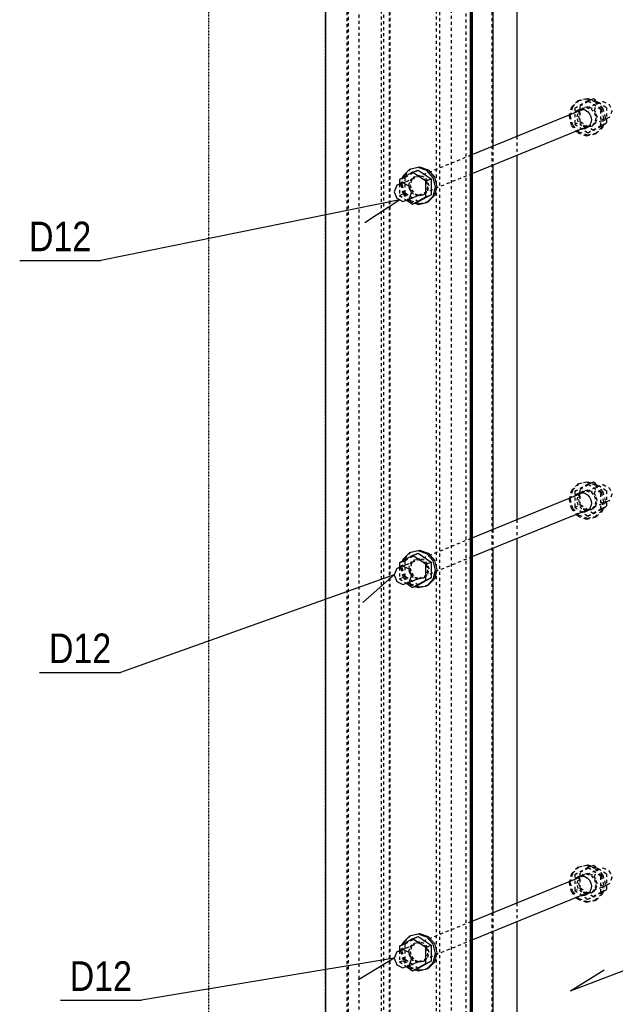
# Model space of a CAD drawing. Header units: millimetres. Extents: x 0 to 4200, y 0 to 2970.
# Tile 6 of 12: x 986 to 1370, y 1379 to 2013. Entities that reach past the tile are written whole.
import ezdxf

# ---------------------------------------------------------------- set-up
doc = ezdxf.new("R2010")
doc.units = ezdxf.units.MM
doc.linetypes.add('DXK_LINE_DOT2', pattern=[3.9198, 1.9599, -1.9599])
doc.linetypes.add('DXK_LINE_DOT4', pattern=[0.9408, 0.4704, -0.4704])
doc.styles.add('Arial Narrow', font='ARIALN.TTF', dxfattribs={"height": 0.2})

# ---------------------------------------------------------------- blocks, each defined once
blk = doc.blocks.new('Part-2519214-1320 - 1297')
at = {"color": 8, "linetype": 'DXK_LINE_DOT2'}
for p, q in [((1218.76, 2297.32), (1218.76, 1304.7)), ((1220.63, 1304.59), (1220.63, 2297.21)), ((1224.47, 2296.36), (1224.47, 1303.73)), ((1224.08, 2296), (1224.08, 1303.37)), ((1196.76, 2284.47), (1196.76, 1291.84)), ((1197.56, 2285.19), (1197.56, 1292.57)), ((1204.46, 2282.77), (1204.46, 1290.14)), ((1273.54, 1285.99), (1273.54, 2278.62))]:
    blk.add_line(p, q, dxfattribs=at)
at = {"color": 5, "linetype": 'Continuous'}
for p, q in [((1182.92, 2245.86), (1182.92, 1290.09)), ((1276.28, 2240.25), (1276.28, 1284.49)), ((1277, 2240.21), (1277, 1284.78)), ((1277.39, 2240.18), (1277.39, 1285.14))]:
    blk.add_line(p, q, dxfattribs=at)
blk = doc.blocks.new('Part-2519214-1323 - 1297')
at = {"color": 8, "linetype": 'DXK_LINE_DOT2'}
for p, q in [((1290.43, 1333.91), (1290.43, 2326.53)), ((1254.59, 1319.3), (1254.59, 2311.93)), ((1256.46, 2311.82), (1256.46, 1319.19)), ((1264.21, 1319.73), (1264.21, 2312.36)), ((1306.24, 1937.67), (1306.24, 1925.71)), ((1290.73, 1931.36), (1290.73, 1919.39)), ((1306.24, 1690.75), (1306.24, 1678.78)), ((1290.73, 1684.43), (1290.73, 1672.47)), ((1306.24, 1443.83), (1306.24, 1431.86)), ((1290.73, 1437.51), (1290.73, 1425.54))]:
    blk.add_line(p, q, dxfattribs=at)
at = {"color": 5, "linetype": 'Continuous'}
for p, q in [((1306.24, 2172.63), (1306.24, 1937.67)), ((1290.73, 2166.31), (1290.73, 1931.36)), ((1306.24, 1925.71), (1306.24, 1690.75)), ((1290.73, 1919.39), (1290.73, 1684.43)), ((1306.24, 1678.78), (1306.24, 1443.83)), ((1290.73, 1672.47), (1290.73, 1437.51)), ((1306.24, 1431.86), (1306.24, 1331.62)), ((1290.73, 1425.54), (1290.73, 1330.54))]:
    blk.add_line(p, q, dxfattribs=at)
blk = doc.blocks.new('Bolt-2519214-1356 - 1297')
at = {"color": 7, "linetype": 'Continuous'}
for p, q in [((1343.34, 1952.94), (1344.68, 1954.28)), ((1344.68, 1954.28), (1346.37, 1955.09)), ((1346.37, 1955.09), (1348.25, 1955.29)), ((1348.25, 1955.29), (1350.12, 1954.86)), ((1350.12, 1954.86), (1351.81, 1953.85)), ((1351.81, 1953.85), (1353.16, 1952.35)), ((1343.25, 1952.76), (1343.34, 1952.94)), ((1343.25, 1952.76), (1343.34, 1952.94)), ((1353.16, 1952.35), (1354.02, 1950.51)), ((1354.02, 1950.51), (1354.32, 1948.5)), ((1354.32, 1948.5), (1354.02, 1946.54)), ((1347.65, 1942.58), (1348.25, 1942.45)), ((1348.25, 1942.45), (1347.65, 1942.58)), ((1350.12, 1942.65), (1348.25, 1942.45)), ((1351.81, 1943.46), (1350.12, 1942.65)), ((1353.16, 1944.8), (1351.81, 1943.46)), ((1354.02, 1946.54), (1353.16, 1944.8)), ((1343.34, 1706.02), (1344.68, 1707.36)), ((1344.68, 1707.36), (1346.37, 1708.17)), ((1346.37, 1708.17), (1348.25, 1708.37)), ((1348.25, 1708.37), (1350.12, 1707.94)), ((1350.12, 1707.94), (1351.81, 1706.93)), ((1351.81, 1706.93), (1353.16, 1705.43)), ((1343.25, 1705.84), (1343.34, 1706.02)), ((1343.25, 1705.84), (1343.34, 1706.02)), ((1353.16, 1705.43), (1354.02, 1703.58)), ((1354.02, 1703.58), (1354.32, 1701.58)), ((1354.32, 1701.58), (1354.02, 1699.62)), ((1347.65, 1695.66), (1348.25, 1695.53)), ((1348.25, 1695.53), (1347.65, 1695.66)), ((1350.12, 1695.73), (1348.25, 1695.53)), ((1351.81, 1696.54), (1350.12, 1695.73)), ((1353.16, 1697.88), (1351.81, 1696.54)), ((1354.02, 1699.62), (1353.16, 1697.88)), ((1343.25, 1458.91), (1343.34, 1459.09)), ((1343.25, 1458.91), (1343.34, 1459.09)), ((1343.34, 1459.09), (1344.68, 1460.43)), ((1344.68, 1460.43), (1346.37, 1461.24)), ((1346.37, 1461.24), (1348.25, 1461.44)), ((1348.25, 1461.44), (1350.12, 1461.02)), ((1350.12, 1461.02), (1351.81, 1460)), ((1351.81, 1460), (1353.16, 1458.5)), ((1353.16, 1458.5), (1354.02, 1456.66)), ((1354.02, 1452.69), (1353.16, 1450.96)), ((1354.02, 1456.66), (1354.32, 1454.66)), ((1354.32, 1454.66), (1354.02, 1452.69)), ((1347.65, 1448.74), (1348.25, 1448.6)), ((1348.25, 1448.6), (1347.65, 1448.74)), ((1350.12, 1448.81), (1348.25, 1448.6)), ((1351.81, 1449.62), (1350.12, 1448.81)), ((1353.16, 1450.96), (1351.81, 1449.62))]:
    blk.add_line(p, q, dxfattribs=at)
blk = doc.blocks.new('Part-2519214-1398 - 1297')
at = {"color": 8, "linetype": 'DXK_LINE_DOT2'}
for p, q in [((1357.9, 1465), (1361.87, 1466.5)), ((1361.87, 1466.5), (1365.83, 1464.53)), ((1344.29, 1459.45), (1357.9, 1465)), ((1356.26, 1460.91), (1357.9, 1465)), ((1357.9, 1456.62), (1356.26, 1460.91)), ((1365.83, 1464.53), (1367.47, 1460.24)), ((1367.47, 1460.24), (1365.83, 1456.15)), ((1352.21, 1450.6), (1365.83, 1456.15)), ((1361.87, 1454.65), (1357.9, 1456.62)), ((1365.83, 1456.15), (1361.87, 1454.65)), ((1235.16, 1414.98), (1277.39, 1432.19)), ((1243.09, 1406.13), (1277.39, 1420.11))]:
    blk.add_line(p, q, dxfattribs=at)
at = {"color": 5, "linetype": 'Continuous'}
for p, q in [((1277.39, 1432.19), (1344.29, 1459.45)), ((1277.39, 1420.11), (1352.21, 1450.6)), ((1228.89, 1412.43), (1235.16, 1414.98)), ((1228.89, 1412.43), (1227.25, 1408.34)), ((1227.25, 1408.34), (1228.89, 1404.05)), ((1232.85, 1413.92), (1228.89, 1412.43)), ((1236.81, 1411.95), (1232.85, 1413.92)), ((1238.45, 1407.66), (1236.81, 1411.95)), ((1228.89, 1404.05), (1232.85, 1402.07)), ((1232.85, 1402.07), (1236.81, 1403.57)), ((1236.81, 1403.57), (1238.45, 1407.66)), ((1236.81, 1403.57), (1243.09, 1406.13))]:
    blk.add_line(p, q, dxfattribs=at)
blk = doc.blocks.new('Part-2519214-1399 - 1297')
at = {"color": 8, "linetype": 'DXK_LINE_DOT2'}
for p, q in [((1357.9, 1711.92), (1361.87, 1713.42)), ((1361.87, 1713.42), (1365.83, 1711.45)), ((1344.29, 1706.38), (1357.9, 1711.92)), ((1356.26, 1707.83), (1357.9, 1711.92)), ((1357.9, 1703.54), (1356.26, 1707.83)), ((1365.83, 1711.45), (1367.47, 1707.16)), ((1367.47, 1707.16), (1365.83, 1703.07)), ((1352.21, 1697.52), (1365.83, 1703.07)), ((1361.87, 1701.57), (1357.9, 1703.54)), ((1365.83, 1703.07), (1361.87, 1701.57)), ((1235.16, 1661.9), (1277.39, 1679.11)), ((1243.09, 1653.05), (1277.39, 1667.03))]:
    blk.add_line(p, q, dxfattribs=at)
at = {"color": 5, "linetype": 'Continuous'}
for p, q in [((1277.39, 1679.11), (1344.29, 1706.38)), ((1277.39, 1667.03), (1352.21, 1697.52)), ((1228.89, 1659.35), (1227.25, 1655.26)), ((1228.89, 1659.35), (1235.16, 1661.9)), ((1232.85, 1660.85), (1228.89, 1659.35)), ((1236.81, 1658.87), (1232.85, 1660.85)), ((1238.45, 1654.58), (1236.81, 1658.87)), ((1227.25, 1655.26), (1228.89, 1650.97)), ((1228.89, 1650.97), (1232.85, 1648.99)), ((1232.85, 1648.99), (1236.81, 1650.49)), ((1236.81, 1650.49), (1238.45, 1654.58)), ((1236.81, 1650.49), (1243.09, 1653.05))]:
    blk.add_line(p, q, dxfattribs=at)
blk = doc.blocks.new('Part-2519214-1400 - 1297')
at = {"color": 8, "linetype": 'DXK_LINE_DOT2'}
for p, q in [((1357.9, 1958.85), (1361.87, 1960.34)), ((1361.87, 1960.34), (1365.83, 1958.37)), ((1344.29, 1953.3), (1357.9, 1958.85)), ((1356.26, 1954.76), (1357.9, 1958.85)), ((1357.9, 1950.47), (1356.26, 1954.76)), ((1365.83, 1958.37), (1367.47, 1954.08)), ((1367.47, 1954.08), (1365.83, 1949.99)), ((1352.21, 1944.44), (1365.83, 1949.99)), ((1361.87, 1948.49), (1357.9, 1950.47)), ((1365.83, 1949.99), (1361.87, 1948.49)), ((1235.16, 1908.83), (1277.39, 1926.04)), ((1243.09, 1899.97), (1277.39, 1913.95))]:
    blk.add_line(p, q, dxfattribs=at)
at = {"color": 5, "linetype": 'Continuous'}
for p, q in [((1277.39, 1926.04), (1344.29, 1953.3)), ((1277.39, 1913.95), (1352.21, 1944.44)), ((1228.89, 1906.27), (1227.25, 1902.18)), ((1228.89, 1906.27), (1235.16, 1908.83)), ((1232.85, 1907.77), (1228.89, 1906.27)), ((1236.81, 1905.8), (1232.85, 1907.77)), ((1238.45, 1901.51), (1236.81, 1905.8)), ((1227.25, 1902.18), (1228.89, 1897.89)), ((1228.89, 1897.89), (1232.85, 1895.92)), ((1232.85, 1895.92), (1236.81, 1897.41)), ((1236.81, 1897.41), (1238.45, 1901.51)), ((1236.81, 1897.41), (1243.09, 1899.97))]:
    blk.add_line(p, q, dxfattribs=at)
blk = doc.blocks.new('Part-2519214-1402 - 1297')
at = {"color": 8, "linetype": 'DXK_LINE_DOT2'}
for p, q in [((1234.31, 1417.65), (1242.71, 1422.28)), ((1230.72, 1416.19), (1234.31, 1417.65)), ((1234.31, 1407.39), (1234.31, 1417.65)), ((1230.72, 1413.12), (1230.72, 1405.93)), ((1230.72, 1405.93), (1234.31, 1407.39)), ((1230.72, 1405.93), (1235.16, 1402.95)), ((1242.71, 1401.75), (1234.31, 1407.39))]:
    blk.add_line(p, q, dxfattribs=at)
at = {"color": 5, "linetype": 'Continuous'}
for p, q in [((1239.12, 1420.82), (1242.71, 1422.28)), ((1242.71, 1422.28), (1251.11, 1416.64)), ((1239.12, 1420.82), (1230.72, 1416.19)), ((1230.72, 1416.19), (1230.72, 1413.12)), ((1247.53, 1415.18), (1239.12, 1420.82)), ((1247.53, 1415.18), (1251.11, 1416.64)), ((1247.53, 1404.92), (1247.53, 1415.18)), ((1251.11, 1416.64), (1251.11, 1406.38)), ((1235.16, 1402.95), (1239.12, 1400.29)), ((1239.12, 1400.29), (1247.53, 1404.92)), ((1251.11, 1406.38), (1242.71, 1401.75)), ((1247.53, 1404.92), (1251.11, 1406.38)), ((1239.12, 1400.29), (1242.71, 1401.75))]:
    blk.add_line(p, q, dxfattribs=at)
blk = doc.blocks.new('Part-2519214-1403 - 1297')
at = {"color": 5, "linetype": 'Continuous'}
for p, q in [((1237.11, 1422.62), (1233.01, 1418.52)), ((1242.71, 1423.87), (1237.11, 1422.62)), ((1237.11, 1422.62), (1238, 1422.98)), ((1238, 1422.98), (1243.6, 1424.23)), ((1248.31, 1421.94), (1242.71, 1423.87)), ((1243.6, 1424.23), (1249.21, 1422.31)), ((1252.41, 1417.36), (1248.31, 1421.94)), ((1249.21, 1422.31), (1253.31, 1417.72)), ((1232.68, 1417.27), (1233.01, 1418.52)), ((1253.91, 1411.34), (1252.41, 1417.36)), ((1253.31, 1417.72), (1254.81, 1411.71)), ((1252.41, 1405.51), (1253.91, 1411.34)), ((1254.81, 1411.71), (1253.31, 1405.87)), ((1248.31, 1401.41), (1252.41, 1405.51)), ((1253.31, 1405.87), (1249.21, 1401.78)), ((1240.59, 1400.89), (1242.71, 1400.16)), ((1242.71, 1400.16), (1248.31, 1401.41)), ((1248.31, 1401.41), (1249.21, 1401.78))]:
    blk.add_line(p, q, dxfattribs=at)
at = {"color": 8, "linetype": 'DXK_LINE_DOT2'}
for p, q in [((1233.9, 1418.89), (1238, 1422.98)), ((1231.51, 1412.69), (1232.68, 1417.27)), ((1232.4, 1413.05), (1233.9, 1418.89)), ((1236.64, 1412.38), (1237.45, 1415.54)), ((1237.45, 1415.54), (1239.67, 1417.76)), ((1238.35, 1415.91), (1237.54, 1412.74)), ((1240.57, 1418.12), (1238.35, 1415.91)), ((1239.67, 1417.76), (1242.71, 1418.43)), ((1239.67, 1417.76), (1240.57, 1418.12)), ((1243.6, 1418.8), (1240.57, 1418.12)), ((1242.71, 1418.43), (1245.74, 1417.39)), ((1246.64, 1417.76), (1243.6, 1418.8)), ((1247.67, 1415.24), (1245.74, 1417.39)), ((1248.86, 1415.27), (1246.64, 1417.76)), ((1247.96, 1414.91), (1247.67, 1415.24)), ((1247.96, 1414.91), (1248.78, 1411.65)), ((1249.67, 1412.02), (1248.86, 1415.27)), ((1231.51, 1412.69), (1233.01, 1406.67)), ((1233.9, 1407.04), (1232.4, 1413.05)), ((1237.45, 1409.12), (1236.64, 1412.38)), ((1239.67, 1406.64), (1237.45, 1409.12)), ((1237.54, 1412.74), (1238.35, 1409.49)), ((1238.35, 1409.49), (1240.57, 1407)), ((1247.96, 1408.49), (1245.74, 1406.27)), ((1246.64, 1406.64), (1248.86, 1408.85)), ((1248.78, 1411.65), (1247.96, 1408.49)), ((1248.86, 1408.85), (1249.67, 1412.02)), ((1233.01, 1406.67), (1237.11, 1402.09)), ((1238, 1402.45), (1233.9, 1407.04)), ((1237.11, 1402.09), (1240.59, 1400.89)), ((1243.6, 1400.53), (1238, 1402.45)), ((1242.71, 1405.59), (1239.67, 1406.64)), ((1240.57, 1407), (1243.6, 1405.96)), ((1245.74, 1406.27), (1242.71, 1405.59)), ((1243.6, 1405.96), (1246.64, 1406.64)), ((1245.74, 1406.27), (1246.64, 1406.64)), ((1249.21, 1401.78), (1243.6, 1400.53))]:
    blk.add_line(p, q, dxfattribs=at)
blk = doc.blocks.new('Part-2519214-1404 - 1297')
at = {"color": 8, "linetype": 'DXK_LINE_DOT2'}
for p, q in [((1345.51, 1466.79), (1341.41, 1462.7)), ((1342.31, 1463.07), (1346.41, 1467.16)), ((1351.11, 1468.05), (1345.51, 1466.79)), ((1345.51, 1466.79), (1346.41, 1467.16)), ((1346.41, 1467.16), (1352.01, 1468.41)), ((1356.72, 1466.12), (1351.11, 1468.05)), ((1352.01, 1468.41), (1357.61, 1466.49)), ((1360.82, 1461.54), (1356.72, 1466.12)), ((1357.61, 1466.49), (1361.71, 1461.9)), ((1341.41, 1462.7), (1339.91, 1456.87)), ((1340.81, 1457.23), (1342.31, 1463.07)), ((1345.05, 1456.56), (1345.86, 1459.72)), ((1345.86, 1459.72), (1348.08, 1461.94)), ((1346.76, 1460.08), (1345.94, 1456.92)), ((1348.98, 1462.3), (1346.76, 1460.08)), ((1348.08, 1461.94), (1351.11, 1462.61)), ((1348.08, 1461.94), (1348.98, 1462.3)), ((1352.01, 1462.98), (1348.98, 1462.3)), ((1351.11, 1462.61), (1354.15, 1461.57)), ((1355.04, 1461.94), (1352.01, 1462.98)), ((1354.15, 1461.57), (1356.37, 1459.09)), ((1357.27, 1459.45), (1355.04, 1461.94)), ((1356.37, 1459.09), (1357.18, 1455.83)), ((1358.08, 1456.19), (1357.27, 1459.45)), ((1362.32, 1455.52), (1360.82, 1461.54)), ((1361.71, 1461.9), (1363.21, 1455.89)), ((1339.91, 1456.87), (1341.41, 1450.85)), ((1342.31, 1451.21), (1340.81, 1457.23)), ((1345.86, 1453.3), (1345.05, 1456.56)), ((1348.08, 1450.82), (1345.86, 1453.3)), ((1345.94, 1456.92), (1346.76, 1453.66)), ((1346.76, 1453.66), (1348.98, 1451.18)), ((1356.37, 1452.67), (1354.15, 1450.45)), ((1355.04, 1450.82), (1357.27, 1453.03)), ((1357.18, 1455.83), (1356.37, 1452.67)), ((1357.27, 1453.03), (1358.08, 1456.19)), ((1360.82, 1449.68), (1362.32, 1455.52)), ((1363.21, 1455.89), (1361.71, 1450.05)), ((1341.41, 1450.85), (1345.51, 1446.27)), ((1346.41, 1446.63), (1342.31, 1451.21)), ((1352.01, 1444.71), (1346.41, 1446.63)), ((1351.11, 1449.77), (1348.08, 1450.82)), ((1348.98, 1451.18), (1352.01, 1450.14)), ((1354.15, 1450.45), (1351.11, 1449.77)), ((1352.01, 1450.14), (1355.04, 1450.82)), ((1354.15, 1450.45), (1355.04, 1450.82)), ((1356.72, 1445.59), (1360.82, 1449.68)), ((1361.71, 1450.05), (1357.61, 1445.96)), ((1345.51, 1446.27), (1351.11, 1444.34)), ((1351.11, 1444.34), (1356.72, 1445.59)), ((1357.61, 1445.96), (1352.01, 1444.71)), ((1356.72, 1445.59), (1357.61, 1445.96))]:
    blk.add_line(p, q, dxfattribs=at)
blk = doc.blocks.new('Part-2519214-1405 - 1297')
at = {"color": 8, "linetype": 'DXK_LINE_DOT2'}
for p, q in [((1352.01, 1466.82), (1343.61, 1462.2)), ((1347.19, 1463.66), (1355.59, 1468.28)), ((1352.01, 1466.82), (1355.59, 1468.28)), ((1360.41, 1461.19), (1352.01, 1466.82)), ((1355.59, 1468.28), (1364, 1462.65)), ((1343.61, 1462.2), (1347.19, 1463.66)), ((1343.61, 1462.2), (1343.61, 1451.93)), ((1347.19, 1453.39), (1347.19, 1463.66)), ((1360.41, 1461.19), (1364, 1462.65)), ((1360.41, 1450.92), (1360.41, 1461.19)), ((1364, 1462.65), (1364, 1452.38)), ((1343.61, 1451.93), (1347.19, 1453.39)), ((1355.59, 1447.75), (1347.19, 1453.39)), ((1343.61, 1451.93), (1352.01, 1446.29)), ((1352.01, 1446.29), (1360.41, 1450.92)), ((1352.01, 1446.29), (1355.59, 1447.75)), ((1364, 1452.38), (1355.59, 1447.75)), ((1360.41, 1450.92), (1364, 1452.38))]:
    blk.add_line(p, q, dxfattribs=at)
blk = doc.blocks.new('Part-2519214-1406 - 1297')
at = {"color": 8, "linetype": 'DXK_LINE_DOT2'}
for p, q in [((1234.31, 1664.57), (1242.71, 1669.2)), ((1230.72, 1663.11), (1234.31, 1664.57)), ((1234.31, 1654.31), (1234.31, 1664.57)), ((1230.72, 1660.04), (1230.72, 1652.85)), ((1230.72, 1652.85), (1234.31, 1654.31)), ((1230.72, 1652.85), (1235.16, 1649.87)), ((1242.71, 1648.67), (1234.31, 1654.31))]:
    blk.add_line(p, q, dxfattribs=at)
at = {"color": 5, "linetype": 'Continuous'}
for p, q in [((1239.12, 1667.74), (1242.71, 1669.2)), ((1242.71, 1669.2), (1251.11, 1663.56)), ((1239.12, 1667.74), (1230.72, 1663.11)), ((1230.72, 1663.11), (1230.72, 1660.04)), ((1247.53, 1662.1), (1239.12, 1667.74)), ((1247.53, 1662.1), (1251.11, 1663.56)), ((1247.53, 1651.84), (1247.53, 1662.1)), ((1251.11, 1663.56), (1251.11, 1653.3)), ((1235.16, 1649.87), (1239.12, 1647.21)), ((1239.12, 1647.21), (1247.53, 1651.84)), ((1251.11, 1653.3), (1242.71, 1648.67)), ((1247.53, 1651.84), (1251.11, 1653.3)), ((1239.12, 1647.21), (1242.71, 1648.67))]:
    blk.add_line(p, q, dxfattribs=at)
blk = doc.blocks.new('Part-2519214-1407 - 1297')
at = {"color": 5, "linetype": 'Continuous'}
for p, q in [((1237.11, 1669.54), (1233.01, 1665.45)), ((1242.71, 1670.79), (1237.11, 1669.54)), ((1237.11, 1669.54), (1238, 1669.9)), ((1238, 1669.9), (1243.6, 1671.15)), ((1248.31, 1668.86), (1242.71, 1670.79)), ((1243.6, 1671.15), (1249.21, 1669.23)), ((1252.41, 1664.28), (1248.31, 1668.86)), ((1249.21, 1669.23), (1253.31, 1664.65)), ((1232.68, 1664.19), (1233.01, 1665.45)), ((1253.91, 1658.26), (1252.41, 1664.28)), ((1253.31, 1664.65), (1254.81, 1658.63)), ((1252.41, 1652.43), (1253.91, 1658.26)), ((1254.81, 1658.63), (1253.31, 1652.79)), ((1248.31, 1648.34), (1252.41, 1652.43)), ((1253.31, 1652.79), (1249.21, 1648.7)), ((1240.59, 1647.81), (1242.71, 1647.08)), ((1242.71, 1647.08), (1248.31, 1648.34)), ((1248.31, 1648.34), (1249.21, 1648.7))]:
    blk.add_line(p, q, dxfattribs=at)
at = {"color": 8, "linetype": 'DXK_LINE_DOT2'}
for p, q in [((1233.9, 1665.81), (1238, 1669.9)), ((1231.51, 1659.61), (1232.68, 1664.19)), ((1232.4, 1659.97), (1233.9, 1665.81)), ((1236.64, 1659.3), (1237.45, 1662.46)), ((1237.45, 1662.46), (1239.67, 1664.68)), ((1238.35, 1662.83), (1237.54, 1659.67)), ((1240.57, 1665.04), (1238.35, 1662.83)), ((1239.67, 1664.68), (1242.71, 1665.36)), ((1239.67, 1664.68), (1240.57, 1665.04)), ((1243.6, 1665.72), (1240.57, 1665.04)), ((1242.71, 1665.36), (1245.74, 1664.31)), ((1246.64, 1664.68), (1243.6, 1665.72)), ((1247.67, 1662.16), (1245.74, 1664.31)), ((1248.86, 1662.2), (1246.64, 1664.68)), ((1247.96, 1661.83), (1247.67, 1662.16)), ((1249.67, 1658.94), (1248.86, 1662.2)), ((1231.51, 1659.61), (1233.01, 1653.59)), ((1233.9, 1653.96), (1232.4, 1659.97)), ((1237.45, 1656.04), (1236.64, 1659.3)), ((1239.67, 1653.56), (1237.45, 1656.04)), ((1237.54, 1659.67), (1238.35, 1656.41)), ((1238.35, 1656.41), (1240.57, 1653.92)), ((1246.64, 1653.56), (1248.86, 1655.78)), ((1247.96, 1661.83), (1248.78, 1658.57)), ((1248.78, 1658.57), (1247.96, 1655.41)), ((1248.86, 1655.78), (1249.67, 1658.94)), ((1233.01, 1653.59), (1237.11, 1649.01)), ((1238, 1649.37), (1233.9, 1653.96)), ((1243.6, 1647.45), (1238, 1649.37)), ((1242.71, 1652.52), (1239.67, 1653.56)), ((1240.57, 1653.92), (1243.6, 1652.88)), ((1245.74, 1653.19), (1242.71, 1652.52)), ((1243.6, 1652.88), (1246.64, 1653.56)), ((1247.96, 1655.41), (1245.74, 1653.19)), ((1245.74, 1653.19), (1246.64, 1653.56)), ((1237.11, 1649.01), (1240.59, 1647.81)), ((1249.21, 1648.7), (1243.6, 1647.45))]:
    blk.add_line(p, q, dxfattribs=at)
blk = doc.blocks.new('Part-2519214-1408 - 1297')
at = {"color": 8, "linetype": 'DXK_LINE_DOT2'}
for p, q in [((1345.51, 1713.72), (1341.41, 1709.62)), ((1342.31, 1709.99), (1346.41, 1714.08)), ((1351.11, 1714.97), (1345.51, 1713.72)), ((1345.51, 1713.72), (1346.41, 1714.08)), ((1346.41, 1714.08), (1352.01, 1715.33)), ((1356.72, 1713.04), (1351.11, 1714.97)), ((1352.01, 1715.33), (1357.61, 1713.41)), ((1360.82, 1708.46), (1356.72, 1713.04)), ((1357.61, 1713.41), (1361.71, 1708.82)), ((1341.41, 1709.62), (1339.91, 1703.79)), ((1340.81, 1704.15), (1342.31, 1709.99)), ((1345.05, 1703.48), (1345.86, 1706.64)), ((1345.86, 1706.64), (1348.08, 1708.86)), ((1346.76, 1707.01), (1345.94, 1703.84)), ((1348.98, 1709.22), (1346.76, 1707.01)), ((1348.08, 1708.86), (1351.11, 1709.54)), ((1348.08, 1708.86), (1348.98, 1709.22)), ((1352.01, 1709.9), (1348.98, 1709.22)), ((1351.11, 1709.54), (1354.15, 1708.49)), ((1355.04, 1708.86), (1352.01, 1709.9)), ((1354.15, 1708.49), (1356.37, 1706.01)), ((1357.27, 1706.37), (1355.04, 1708.86)), ((1362.32, 1702.44), (1360.82, 1708.46)), ((1361.71, 1708.82), (1363.21, 1702.81)), ((1339.91, 1703.79), (1341.41, 1697.77)), ((1342.31, 1698.14), (1340.81, 1704.15)), ((1345.86, 1700.22), (1345.05, 1703.48)), ((1348.08, 1697.74), (1345.86, 1700.22)), ((1345.94, 1703.84), (1346.76, 1700.59)), ((1346.76, 1700.59), (1348.98, 1698.1)), ((1356.37, 1706.01), (1357.18, 1702.75)), ((1357.18, 1702.75), (1356.37, 1699.59)), ((1358.08, 1703.12), (1357.27, 1706.37)), ((1357.27, 1699.95), (1358.08, 1703.12)), ((1360.82, 1696.61), (1362.32, 1702.44)), ((1363.21, 1702.81), (1361.71, 1696.97)), ((1341.41, 1697.77), (1345.51, 1693.19)), ((1346.41, 1693.55), (1342.31, 1698.14)), ((1351.11, 1696.7), (1348.08, 1697.74)), ((1348.98, 1698.1), (1352.01, 1697.06)), ((1354.15, 1697.37), (1351.11, 1696.7)), ((1352.01, 1697.06), (1355.04, 1697.74)), ((1356.37, 1699.59), (1354.15, 1697.37)), ((1354.15, 1697.37), (1355.04, 1697.74)), ((1355.04, 1697.74), (1357.27, 1699.95)), ((1356.72, 1692.51), (1360.82, 1696.61)), ((1361.71, 1696.97), (1357.61, 1692.88)), ((1345.51, 1693.19), (1351.11, 1691.26)), ((1352.01, 1691.63), (1346.41, 1693.55)), ((1351.11, 1691.26), (1356.72, 1692.51)), ((1357.61, 1692.88), (1352.01, 1691.63)), ((1356.72, 1692.51), (1357.61, 1692.88))]:
    blk.add_line(p, q, dxfattribs=at)
blk = doc.blocks.new('Part-2519214-1409 - 1297')
at = {"color": 8, "linetype": 'DXK_LINE_DOT2'}
for p, q in [((1352.01, 1713.74), (1343.61, 1709.12)), ((1347.19, 1710.58), (1355.59, 1715.21)), ((1352.01, 1713.74), (1355.59, 1715.21)), ((1360.41, 1708.11), (1352.01, 1713.74)), ((1355.59, 1715.21), (1364, 1709.57)), ((1343.61, 1709.12), (1347.19, 1710.58)), ((1343.61, 1709.12), (1343.61, 1698.85)), ((1347.19, 1700.31), (1347.19, 1710.58)), ((1360.41, 1708.11), (1364, 1709.57)), ((1360.41, 1697.84), (1360.41, 1708.11)), ((1364, 1709.57), (1364, 1699.3)), ((1343.61, 1698.85), (1347.19, 1700.31)), ((1355.59, 1694.68), (1347.19, 1700.31)), ((1343.61, 1698.85), (1352.01, 1693.22)), ((1352.01, 1693.22), (1360.41, 1697.84)), ((1352.01, 1693.22), (1355.59, 1694.68)), ((1364, 1699.3), (1355.59, 1694.68)), ((1360.41, 1697.84), (1364, 1699.3))]:
    blk.add_line(p, q, dxfattribs=at)
blk = doc.blocks.new('Part-2519214-1410 - 1297')
at = {"color": 8, "linetype": 'DXK_LINE_DOT2'}
for p, q in [((1234.31, 1911.5), (1242.71, 1916.12)), ((1230.72, 1910.04), (1234.31, 1911.5)), ((1234.31, 1901.23), (1234.31, 1911.5)), ((1230.72, 1906.96), (1230.72, 1899.77)), ((1230.72, 1899.77), (1234.31, 1901.23)), ((1230.72, 1899.77), (1235.16, 1896.79)), ((1242.71, 1895.59), (1234.31, 1901.23))]:
    blk.add_line(p, q, dxfattribs=at)
at = {"color": 5, "linetype": 'Continuous'}
for p, q in [((1239.12, 1914.66), (1242.71, 1916.12)), ((1242.71, 1916.12), (1251.11, 1910.49)), ((1239.12, 1914.66), (1230.72, 1910.04)), ((1230.72, 1910.04), (1230.72, 1906.96)), ((1247.53, 1909.03), (1239.12, 1914.66)), ((1247.53, 1909.03), (1251.11, 1910.49)), ((1251.11, 1910.49), (1251.11, 1900.22)), ((1247.53, 1898.76), (1247.53, 1909.03)), ((1235.16, 1896.79), (1239.12, 1894.13)), ((1239.12, 1894.13), (1247.53, 1898.76)), ((1251.11, 1900.22), (1242.71, 1895.59)), ((1247.53, 1898.76), (1251.11, 1900.22)), ((1239.12, 1894.13), (1242.71, 1895.59))]:
    blk.add_line(p, q, dxfattribs=at)
blk = doc.blocks.new('Part-2519214-1411 - 1297')
at = {"color": 5, "linetype": 'Continuous'}
for p, q in [((1237.11, 1916.46), (1233.01, 1912.37)), ((1242.71, 1917.71), (1237.11, 1916.46)), ((1237.11, 1916.46), (1238, 1916.82)), ((1238, 1916.82), (1243.6, 1918.08)), ((1248.31, 1915.79), (1242.71, 1917.71)), ((1243.6, 1918.08), (1249.21, 1916.15)), ((1252.41, 1911.2), (1248.31, 1915.79)), ((1249.21, 1916.15), (1253.31, 1911.57)), ((1232.68, 1911.12), (1233.01, 1912.37)), ((1253.91, 1905.19), (1252.41, 1911.2)), ((1253.31, 1911.57), (1254.81, 1905.55)), ((1252.41, 1899.35), (1253.91, 1905.19)), ((1254.81, 1905.55), (1253.31, 1899.72)), ((1248.31, 1895.26), (1252.41, 1899.35)), ((1253.31, 1899.72), (1249.21, 1895.62)), ((1240.59, 1894.73), (1242.71, 1894.01)), ((1242.71, 1894.01), (1248.31, 1895.26)), ((1248.31, 1895.26), (1249.21, 1895.62))]:
    blk.add_line(p, q, dxfattribs=at)
at = {"color": 8, "linetype": 'DXK_LINE_DOT2'}
for p, q in [((1233.9, 1912.73), (1238, 1916.82)), ((1231.51, 1906.53), (1232.68, 1911.12)), ((1232.4, 1906.9), (1233.9, 1912.73)), ((1237.45, 1909.38), (1239.67, 1911.6)), ((1238.35, 1909.75), (1237.54, 1906.59)), ((1240.57, 1911.97), (1238.35, 1909.75)), ((1239.67, 1911.6), (1242.71, 1912.28)), ((1239.67, 1911.6), (1240.57, 1911.97)), ((1243.6, 1912.64), (1240.57, 1911.97)), ((1242.71, 1912.28), (1245.74, 1911.24)), ((1246.64, 1911.6), (1243.6, 1912.64)), ((1247.67, 1909.08), (1245.74, 1911.24)), ((1248.86, 1909.12), (1246.64, 1911.6)), ((1231.51, 1906.53), (1233.01, 1900.52)), ((1233.9, 1900.88), (1232.4, 1906.9)), ((1236.64, 1906.22), (1237.45, 1909.38)), ((1237.45, 1902.96), (1236.64, 1906.22)), ((1237.54, 1906.59), (1238.35, 1903.33)), ((1238.35, 1903.33), (1240.57, 1900.85)), ((1247.96, 1908.75), (1247.67, 1909.08)), ((1247.96, 1908.75), (1248.78, 1905.49)), ((1248.78, 1905.49), (1247.96, 1902.33)), ((1249.67, 1905.86), (1248.86, 1909.12)), ((1248.86, 1902.7), (1249.67, 1905.86)), ((1233.01, 1900.52), (1237.11, 1895.93)), ((1238, 1896.3), (1233.9, 1900.88)), ((1239.67, 1900.48), (1237.45, 1902.96)), ((1242.71, 1899.44), (1239.67, 1900.48)), ((1240.57, 1900.85), (1243.6, 1899.8)), ((1245.74, 1900.12), (1242.71, 1899.44)), ((1243.6, 1899.8), (1246.64, 1900.48)), ((1247.96, 1902.33), (1245.74, 1900.12)), ((1245.74, 1900.12), (1246.64, 1900.48)), ((1246.64, 1900.48), (1248.86, 1902.7)), ((1237.11, 1895.93), (1240.59, 1894.73)), ((1243.6, 1894.37), (1238, 1896.3)), ((1249.21, 1895.62), (1243.6, 1894.37))]:
    blk.add_line(p, q, dxfattribs=at)
blk = doc.blocks.new('Part-2519214-1412 - 1297')
at = {"color": 8, "linetype": 'DXK_LINE_DOT2'}
for p, q in [((1345.51, 1960.64), (1341.41, 1956.55)), ((1342.31, 1956.91), (1346.41, 1961)), ((1351.11, 1961.89), (1345.51, 1960.64)), ((1345.51, 1960.64), (1346.41, 1961)), ((1346.41, 1961), (1352.01, 1962.25)), ((1356.72, 1959.97), (1351.11, 1961.89)), ((1352.01, 1962.25), (1357.61, 1960.33)), ((1357.61, 1960.33), (1361.71, 1955.75)), ((1341.41, 1956.55), (1339.91, 1950.71)), ((1340.81, 1951.08), (1342.31, 1956.91)), ((1345.86, 1953.56), (1348.08, 1955.78)), ((1346.76, 1953.93), (1345.94, 1950.77)), ((1348.98, 1956.14), (1346.76, 1953.93)), ((1348.08, 1955.78), (1351.11, 1956.46)), ((1348.08, 1955.78), (1348.98, 1956.14)), ((1352.01, 1956.82), (1348.98, 1956.14)), ((1351.11, 1956.46), (1354.15, 1955.42)), ((1355.04, 1955.78), (1352.01, 1956.82)), ((1354.15, 1955.42), (1356.37, 1952.93)), ((1357.27, 1953.3), (1355.04, 1955.78)), ((1360.82, 1955.38), (1356.72, 1959.97)), ((1362.32, 1949.36), (1360.82, 1955.38)), ((1361.71, 1955.75), (1363.21, 1949.73)), ((1339.91, 1950.71), (1341.41, 1944.69)), ((1342.31, 1945.06), (1340.81, 1951.08)), ((1345.05, 1950.4), (1345.86, 1953.56)), ((1345.86, 1947.14), (1345.05, 1950.4)), ((1345.94, 1950.77), (1346.76, 1947.51)), ((1346.76, 1947.51), (1348.98, 1945.02)), ((1356.37, 1952.93), (1357.18, 1949.67)), ((1357.18, 1949.67), (1356.37, 1946.51)), ((1358.08, 1950.04), (1357.27, 1953.3)), ((1357.27, 1946.88), (1358.08, 1950.04)), ((1360.82, 1943.53), (1362.32, 1949.36)), ((1363.21, 1949.73), (1361.71, 1943.89)), ((1341.41, 1944.69), (1345.51, 1940.11)), ((1346.41, 1940.47), (1342.31, 1945.06)), ((1348.08, 1944.66), (1345.86, 1947.14)), ((1351.11, 1943.62), (1348.08, 1944.66)), ((1348.98, 1945.02), (1352.01, 1943.98)), ((1354.15, 1944.3), (1351.11, 1943.62)), ((1352.01, 1943.98), (1355.04, 1944.66)), ((1356.37, 1946.51), (1354.15, 1944.3)), ((1354.15, 1944.3), (1355.04, 1944.66)), ((1355.04, 1944.66), (1357.27, 1946.88)), ((1356.72, 1939.44), (1360.82, 1943.53)), ((1361.71, 1943.89), (1357.61, 1939.8)), ((1345.51, 1940.11), (1351.11, 1938.19)), ((1352.01, 1938.55), (1346.41, 1940.47)), ((1351.11, 1938.19), (1356.72, 1939.44)), ((1357.61, 1939.8), (1352.01, 1938.55)), ((1356.72, 1939.44), (1357.61, 1939.8))]:
    blk.add_line(p, q, dxfattribs=at)
blk = doc.blocks.new('Part-2519214-1413 - 1297')
at = {"color": 8, "linetype": 'DXK_LINE_DOT2'}
for p, q in [((1352.01, 1960.67), (1343.61, 1956.04)), ((1347.19, 1957.5), (1355.59, 1962.13)), ((1352.01, 1960.67), (1355.59, 1962.13)), ((1360.41, 1955.03), (1352.01, 1960.67)), ((1355.59, 1962.13), (1364, 1956.49)), ((1343.61, 1956.04), (1347.19, 1957.5)), ((1343.61, 1956.04), (1343.61, 1945.77)), ((1347.19, 1947.24), (1347.19, 1957.5)), ((1360.41, 1955.03), (1364, 1956.49)), ((1360.41, 1944.77), (1360.41, 1955.03)), ((1364, 1956.49), (1364, 1946.23)), ((1343.61, 1945.77), (1347.19, 1947.24)), ((1343.61, 1945.77), (1352.01, 1940.14)), ((1355.59, 1941.6), (1347.19, 1947.24)), ((1352.01, 1940.14), (1360.41, 1944.77)), ((1352.01, 1940.14), (1355.59, 1941.6)), ((1364, 1946.23), (1355.59, 1941.6)), ((1360.41, 1944.77), (1364, 1946.23))]:
    blk.add_line(p, q, dxfattribs=at)
blk = doc.blocks.new('Part-2519214-3837 - 1297')
at = {"color": 4, "linetype": 'DXK_LINE_DOT4'}
blk.add_line((1182.92, 1290.09), (1182.92, 2245.86), dxfattribs=at)
blk = doc.blocks.new('Part-2519214-3839 - 1297')
at = {"color": 4, "linetype": 'DXK_LINE_DOT4'}
blk.add_line((1107.66, 2054.51), (1107.66, 1259.42), dxfattribs=at)
blk = doc.blocks.new('Mark-2519214-4212 - 1297')
at = {"color": 7, "linetype": 'Continuous'}
for p, q in [((1227.25, 1655.26), (1050.95, 1592.42)), ((1227.25, 1655.26), (1207.06, 1637.44)), ((998.75, 1592.42), (1050.95, 1592.42))]:
    blk.add_line(p, q, dxfattribs=at)
at = {"color": 0, "linetype": 'Continuous'}
blk.add_wipeout([(1044.95, 1598.42), (1044.95, 1618.42), (1004.75, 1618.42), (1004.75, 1598.42)], dxfattribs=at)
blk.add_wipeout([(1044.95, 1598.42), (1044.95, 1618.42), (1004.75, 1618.42), (1004.75, 1598.42)], dxfattribs=at)
at = {"color": 7, "linetype": 'Continuous', "style": 'Arial Narrow'}
blk.add_text('D12', height=19.089, dxfattribs=at).set_placement((1004.75, 1598.42))
blk = doc.blocks.new('Mark-2519214-4216 - 1297')
at = {"color": 7, "linetype": 'Continuous'}
for p, q in [((1227.25, 1408.34), (1064.33, 1381.26)), ((1227.25, 1408.34), (1204.23, 1394.37)), ((1012.13, 1381.26), (1064.33, 1381.26))]:
    blk.add_line(p, q, dxfattribs=at)
at = {"color": 0, "linetype": 'Continuous'}
blk.add_wipeout([(1058.33, 1387.26), (1058.33, 1407.26), (1018.13, 1407.26), (1018.13, 1387.26)], dxfattribs=at)
blk.add_wipeout([(1058.33, 1387.26), (1058.33, 1407.26), (1018.13, 1407.26), (1018.13, 1387.26)], dxfattribs=at)
at = {"color": 7, "linetype": 'Continuous', "style": 'Arial Narrow'}
blk.add_text('D12', height=19.089, dxfattribs=at).set_placement((1018.13, 1387.26))
blk = doc.blocks.new('Mark-2519214-3908 - 1297')
at = {"color": 7, "linetype": 'Continuous'}
for p, q in [((1340.91, 1387.21), (1457.18, 1431.96)), ((1457.18, 1431.96), (1538.63, 1431.96)), ((1340.91, 1387.21), (1362.45, 1400.85))]:
    blk.add_line(p, q, dxfattribs=at)
at = {"color": 0}
blk.add_wipeout([(1532.63, 1437.96), (1532.63, 1457.96), (1463.18, 1457.96), (1463.18, 1437.96)], dxfattribs=at)
blk.add_wipeout([(1532.63, 1437.96), (1532.63, 1457.96), (1463.18, 1457.96), (1463.18, 1437.96)], dxfattribs=at)
at = {"color": 7, "style": 'Arial Narrow'}
blk.add_text('L100*8', height=19.089, dxfattribs=at).set_placement((1463.18, 1437.96))
blk = doc.blocks.new('Mark-2519214-4205 - 1297')
at = {"color": 7, "linetype": 'Continuous'}
for p, q in [((1230.87, 1896.9), (1038.07, 1857.77)), ((1230.87, 1896.9), (1208.36, 1882.13)), ((985.88, 1857.77), (1038.07, 1857.77))]:
    blk.add_line(p, q, dxfattribs=at)
at = {"color": 0, "linetype": 'Continuous'}
blk.add_wipeout([(1032.07, 1863.77), (1032.07, 1883.77), (991.88, 1883.77), (991.88, 1863.77)], dxfattribs=at)
blk.add_wipeout([(1032.07, 1863.77), (1032.07, 1883.77), (991.88, 1883.77), (991.88, 1863.77)], dxfattribs=at)
at = {"color": 7, "linetype": 'Continuous', "style": 'Arial Narrow'}
blk.add_text('D12', height=19.089, dxfattribs=at).set_placement((991.88, 1863.77))

msp = doc.modelspace()

# ---------------------------------------------------------------- block references
for name in ['Part-2519214-3837 - 1297', 'Part-2519214-3839 - 1297', 'Part-2519214-1323 - 1297', 'Part-2519214-1320 - 1297', 'Bolt-2519214-1356 - 1297', 'Part-2519214-1400 - 1297', 'Part-2519214-1412 - 1297', 'Part-2519214-1413 - 1297', 'Part-2519214-1410 - 1297', 'Part-2519214-1411 - 1297', 'Part-2519214-1399 - 1297', 'Part-2519214-1408 - 1297', 'Part-2519214-1409 - 1297', 'Part-2519214-1406 - 1297', 'Part-2519214-1407 - 1297', 'Part-2519214-1398 - 1297', 'Part-2519214-1404 - 1297', 'Part-2519214-1405 - 1297', 'Part-2519214-1402 - 1297', 'Part-2519214-1403 - 1297']:
    msp.add_blockref(name, (0, 0))

# ---------------------------------------------------------------- next in the draw order: block references
for name in ['Mark-2519214-4205 - 1297', 'Mark-2519214-4212 - 1297', 'Mark-2519214-3908 - 1297', 'Mark-2519214-4216 - 1297']:
    msp.add_blockref(name, (0, 0))

doc.saveas('drawing.dxf')
